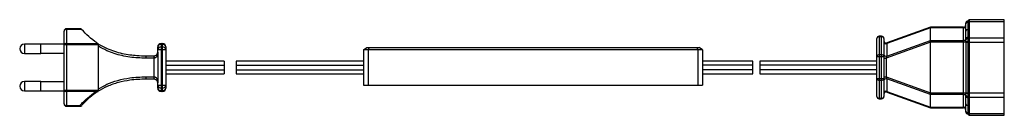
# Model space of a CAD drawing. Header units: millimetres. Extents: x -220 to 202, y -13 to 28.
import ezdxf

# ---------------------------------------------------------------- set-up
doc = ezdxf.new("R2010")
doc.units = ezdxf.units.MM

msp = doc.modelspace()

# ---------------------------------------------------------------- linework, layer by layer
at = {"color": 7, "linetype": 'Continuous', "lineweight": 25}
for p, q in [((185, 22.93), (185, 26.34)), ((186, -12.34), (186, 27.34)), ((201.5, 27.84), (186.5, 27.84)), ((186.5, 27.84), (186.5, -12.84)), ((186.5, 27.1), (201.5, 27.1)), ((201.5, -12.84), (201.5, 27.84)), ((-200.5, -8.03), (-200.5, 23.03)), ((-193.28, 24.03), (-199.5, 24.03)), ((-199.5, 24.03), (-199.5, -9.03)), ((-193.01, 23.71), (-199.5, 23.71)), ((170, 24.43), (151.26, 17.69)), ((170, 24.67), (151.34, 17.97)), ((170, -9.67), (170, 24.67)), ((184, 24.66), (170, 24.66)), ((184, 24.41), (170, 24.41)), ((184, -9.66), (184, 24.66)), ((184.99, 19.69), (185, 22.93)), ((-210.5, 17.5), (-217.5, 17.5)), ((-217.5, 17.5), (-217.5, 13.5)), ((-210.5, 13.5), (-210.5, 17.5)), ((-200.5, 17.4), (-210.5, 17.4)), ((-185.9, 17.11), (-200.5, 17.11)), ((-199.5, 17.79), (-186.28, 17.79)), ((-186.28, 17.79), (-186.5, 17.98)), ((-159, 17.75), (-159, -2.75)), ((-159, 17.75), (-158.5, 17.75)), ((-158.5, 17.31), (-159, 17.31)), ((-158.5, -2.75), (-158.5, 17.75)), ((147, -4.83), (147, 19.83)), ((149, 20.83), (148, 20.83)), ((148, 20.83), (148, -5.83)), ((149, 20.57), (148, 20.57)), ((149, -5.83), (149, 20.83)), ((150, 19.83), (150, -4.83)), ((170, 18.25), (151, 11.43)), ((151.26, 12.34), (170, 19.07)), ((151.26, 17.69), (151.34, 17.97)), ((151.26, 17.69), (151.26, 12.34)), ((170, 19.05), (184, 19.05)), ((185, 18.3), (170, 18.3)), ((185, 19.07), (184.99, 19.69)), ((185, 18.42), (185, -3.42)), ((185, 18.34), (201.5, 18.34)), ((185.98, 20.3), (186, 19.75)), ((186, 19.75), (186, 19.75)), ((186.5, 20.1), (201.5, 20.1)), ((-217.5, 13.5), (-210.5, 13.5)), ((-210.5, 13.6), (-200.5, 13.6)), ((-185.75, -1.61), (-185.75, 16.61)), ((-160.5, 14), (-160.5, 16.25)), ((-160.5, 15.13), (-157, 15.13)), ((-160.5, 14), (-160.44, 14)), ((-160.44, 14), (-160.44, 1)), ((-159, 16.19), (-158.5, 16.19)), ((-157, 16.25), (-157, -1.25)), ((-72.5, 15), (-71.09, 16)), ((72.5, 15), (-72.5, 15)), ((-72.5, 15), (-72.5, 0)), ((-71.09, 16), (71.09, 16)), ((-70.09, 16), (-70.5, 15)), ((-70.5, 15), (-70.5, 0)), ((70.09, 16), (70.5, 15)), ((70.5, 15), (70.5, 0)), ((72.5, 15), (71.09, 16)), ((72.5, 15), (72.5, 0)), ((148, 12.98), (149, 12.98)), ((-165.5, 12.5), (-162, 12.5)), ((-162, 3.5), (-162, 11.5)), ((-161.95, 11.5), (-162, 11.5)), ((-132, 10.2), (-157, 10.2)), ((-157, 8.5), (-132, 8.5)), ((-132, 10.2), (-132, 4.8)), ((-72.5, 10.2), (-127, 10.2)), ((-127, 10.2), (-127, 4.8)), ((-127, 8.5), (-72.5, 8.5)), ((94, 10.2), (72.5, 10.2)), ((94, 8.5), (72.5, 8.5)), ((94, 4.8), (94, 10.2)), ((147, 10.2), (97, 10.2)), ((97, 10.2), (97, 4.8)), ((147, 8.5), (97, 8.5)), ((147, 12.24), (150, 12.24)), ((150, 11.43), (151, 11.43)), ((151, 11.43), (151.26, 12.34)), ((151, 11.43), (151, 3.57)), ((-157, 6.5), (-132, 6.5)), ((-157, 4.8), (-132, 4.8)), ((-127, 6.5), (-72.5, 6.5)), ((-127, 4.8), (-72.5, 4.8)), ((94, 6.5), (72.5, 6.5)), ((72.5, 4.8), (94, 4.8)), ((147, 6.5), (97, 6.5)), ((97, 4.8), (147, 4.8)), ((-210.5, 1.5), (-217.5, 1.5)), ((-217.5, 1.5), (-217.5, -2.5)), ((-210.5, -2.5), (-210.5, 1.5)), ((-200.5, 1.4), (-210.5, 1.4)), ((-162, 2.5), (-165.5, 2.5)), ((-162, 3.5), (-161.95, 3.5)), ((-160.5, -1.25), (-160.5, 1)), ((-160.44, 1), (-160.5, 1)), ((-72.5, 0), (72.5, 0)), ((147, 2.76), (150, 2.76)), ((149, 2.02), (148, 2.02)), ((150, 3.57), (151, 3.57)), ((151.26, 2.66), (151, 3.57)), ((151, 3.57), (170, -3.25)), ((151.26, 2.66), (151.26, -2.69)), ((170, -4.07), (151.26, 2.66)), ((-217.5, -2.5), (-210.5, -2.5)), ((-210.5, -2.4), (-200.5, -2.4)), ((-200.5, -2.11), (-185.9, -2.11)), ((-186.99, -2.79), (-199.5, -2.79)), ((-185.93, -2.16), (-185.9, -2.11)), ((-157, -0.13), (-160.5, -0.13)), ((-158.5, -1.19), (-159, -1.19)), ((-159, -2.31), (-158.5, -2.31)), ((-158.5, -2.75), (-159, -2.75)), ((151.26, -2.69), (170, -9.43)), ((151.34, -2.97), (151.26, -2.69)), ((151.34, -2.97), (170, -9.67)), ((170, -3.3), (185, -3.3)), ((184, -4.05), (170, -4.05)), ((184.99, -4.69), (185, -4.07)), ((185, -3.34), (201.5, -3.34)), ((148, -5.57), (149, -5.57)), ((148, -5.83), (149, -5.83)), ((185, -7.93), (184.99, -4.69)), ((185, -11.34), (185, -7.93)), ((186, -4.75), (185.98, -5.3)), ((186, -4.75), (186, -4.75)), ((186.5, -5.1), (201.5, -5.1)), ((-199.5, -8.71), (-193.74, -8.71)), ((-199.5, -9.03), (-193.74, -9.03)), ((-193.74, -8.71), (-193.74, -9.03)), ((170, -9.41), (184, -9.41)), ((170, -9.66), (184, -9.66)), ((186.5, -12.1), (201.5, -12.1)), ((186.5, -12.84), (201.5, -12.84))]:
    msp.add_line(p, q, dxfattribs=at)
for centre, radius, start, end in [((184, 25.66), 1, 270, 0), ((186, 26.34), 1, 90, 180), ((185.88, 25.87), 0.893, 81.9505, 168.5782), ((186.5, 27.34), 0.5, 90, 180), ((186.44, 26.66), 0.446, 81.9505, 168.5782), ((-199.5, 23.03), 1, 90, 180), ((-199.63, 22.83), 0.888, 81.3043, 167.1625), ((184.11, 25.3), 0.901, 262.9337, 350.5076), ((185.88, 22.75), 0.893, 81.9505, 168.5782), ((-124.65, 23.63), 310.65, 359.3862, 0.0011), ((-217.5, 15.5), 2, 90, 270), ((-199.63, 16.91), 0.888, 81.3043, 167.1625), ((-159, 16.25), 1.5, 90, 180), ((-159.19, 15.98), 1.34, 81.9505, 168.5782), ((-158.5, 16.25), 1.5, 0, 90), ((-158.31, 15.98), 1.34, 11.4218, 98.0495), ((148, 19.83), 1, 90, 180), ((147.89, 19.68), 0.901, 82.9337, 170.5076), ((149, 19.83), 1, 0, 90), ((149.11, 19.68), 0.901, 9.4924, 97.0663), ((151, 18.91), 1, 180, 288.9986), ((150.95, 18.61), 0.971, 191.9106, 288.5177), ((184.09, 19.99), 0.947, 264.4706, 341.7692), ((185.87, 19.37), 0.941, 83.3687, 159.6651), ((185.9, 18.82), 0.938, 84.1892, 164.3256), ((185.75, 15.34), 3.16, 85.4973, 103.744), ((186.44, 19.66), 0.446, 81.9505, 168.5782), ((-162, 14), 1.5, 351.8228, 360), ((-160.33, 13.77), 0.189, 175.304, 222.0862), ((-159.19, 14.86), 1.34, 81.9505, 168.5782), ((-158.31, 14.86), 1.34, 11.4218, 98.0495), ((147.89, 12.09), 0.901, 82.9337, 170.5076), ((149.11, 12.09), 0.901, 9.4924, 97.0663), ((150.95, 13.26), 0.971, 191.9106, 288.5177), ((-172.83, 11.75), 7.37, 358.0586, 5.8423), ((-165.14, 11.75), 3.14, 355.4683, 13.8357), ((-167.18, 11.75), 5.24, 357.2698, 8.2413), ((-217.5, -0.5), 2, 90, 270), ((-172.83, 3.25), 7.37, 354.1577, 1.9414), ((-165.14, 3.25), 3.14, 346.1643, 4.5317), ((-167.18, 3.25), 5.24, 351.7587, 2.7302), ((-160.33, 1.23), 0.189, 137.9138, 184.696), ((-162, 1), 1.5, 360, 8.1772), ((147.89, 2.91), 0.901, 189.4924, 277.0663), ((149.11, 2.91), 0.901, 262.9337, 350.5076), ((150.95, 1.74), 0.971, 71.4823, 168.0894), ((-199.63, -1.91), 0.888, 192.8375, 278.6957), ((-186.14, -2.31), 0.374, 230.868, 292.6757), ((-186.34, -2.35), 0.455, 318.9497, 25.5853), ((-159.19, 0.14), 1.34, 191.4218, 278.0495), ((-159.19, -0.98), 1.34, 191.4218, 278.0495), ((-159, -1.25), 1.5, 180, 270), ((-158.31, 0.14), 1.34, 261.9505, 348.5782), ((-158.31, -0.98), 1.34, 261.9505, 348.5782), ((-158.5, -1.25), 1.5, 270, 0), ((150.95, -3.61), 0.971, 71.4823, 168.0894), ((151, -3.91), 1, 70.9243, 180), ((184.09, -4.99), 0.947, 18.2308, 95.5294), ((185.75, -0.34), 3.16, 256.256, 274.5027), ((185.9, -3.82), 0.938, 195.6744, 275.8108), ((-199.5, -8.03), 1, 180, 270), ((-199.63, -7.83), 0.888, 192.8375, 278.6957), ((148, -4.83), 1, 180, 270), ((147.89, -4.68), 0.901, 189.4924, 277.0663), ((149, -4.83), 1, 270, 0), ((149.11, -4.68), 0.901, 262.9337, 350.5076), ((185.87, -4.37), 0.941, 200.3349, 276.6313), ((185.88, -7.75), 0.893, 191.4218, 278.0495), ((-124.65, -8.63), 310.65, 359.9989, 0.6138), ((186.44, -4.66), 0.446, 191.4218, 278.0495), ((-193.74, -8.03), 1, 270, 318.882), ((-193.38, -8.18), 0.645, 235.9996, 307.4733), ((184.11, -10.3), 0.901, 9.4924, 97.0663), ((184, -10.66), 1, 0, 90), ((185.88, -10.87), 0.893, 191.4218, 278.0495), ((186, -11.34), 1, 180, 270), ((186.44, -11.66), 0.446, 191.4218, 278.0495), ((186.5, -12.34), 0.5, 180, 270)]:
    msp.add_arc(centre, radius, start, end, dxfattribs=at)
for points, knots in [([(-193.28, 24.02), (-193.28, 24.03), (-193.29, 24.04), (-193.25, 23.99), (-193.16, 23.88), (-193.06, 23.77), (-193.01, 23.71)], [0, 0, 0, 0, 0.056849, 0.353593, 0.655633, 1, 1, 1, 1]), ([(-186.5, 17.98), (-187.71, 18.84), (-190.14, 20.59), (-192.05, 22.66), (-193.01, 23.71)], [0, 0, 0, 0, 0.49505, 1, 1, 1, 1]), ([(-186.5, 17.98), (-185.8, 17.54), (-184.41, 16.67), (-181.91, 15.46), (-179, 14.36), (-175.72, 13.48), (-172.51, 12.91), (-169.1, 12.57), (-166.81, 12.5), (-165.5, 12.5), (-165.5, 12.5)], [0, 0, 0, 0, 0.1200548, 0.2399631, 0.3913171, 0.5435314, 0.6953777, 0.8255176, 0.9999973, 1, 1, 1, 1]), ([(-185.9, 17.11), (-185.96, 17.23), (-186.08, 17.49), (-186.21, 17.69), (-186.28, 17.79)], [0, 0, 0, 0, 0.498401, 1, 1, 1, 1]), ([(-185.75, 16.61), (-185.76, 16.73), (-185.79, 16.9), (-185.87, 17.06), (-185.9, 17.11)], [0, 0, 0, 0, 0.67392, 1, 1, 1, 1]), ([(185, 18.42), (185, 18.53), (185, 18.76), (185, 18.97), (185, 19.07)], [0, 0, 0, 0, 0.481064, 1, 1, 1, 1]), ([(186, 19.75), (186, 19.56), (186, 19.19), (186, 18.72), (186, 18.5)], [0, 0, 0, 0, 0.521021, 1, 1, 1, 1]), ([(-165.47, 11.5), (-166.63, 11.52), (-168.96, 11.56), (-172.42, 11.89), (-175.82, 12.49), (-179.11, 13.4), (-182.5, 14.72), (-184.64, 15.9), (-185.75, 16.61), (-185.75, 16.61)], [0, 0, 0, 0, 0.161807, 0.323558, 0.48241, 0.641655, 0.79998, 0.999997, 1, 1, 1, 1]), ([(-162, 12.5), (-161.92, 12.5), (-161.72, 12.51), (-161.51, 12.58), (-161.26, 12.68), (-160.94, 12.9), (-160.65, 13.26), (-160.56, 13.63), (-160.52, 13.79)], [0, 0, 0, 0, 0.089653, 0.215275, 0.236676, 0.429957, 0.749025, 1, 1, 1, 1]), ([(-160.47, 13.64), (-160.51, 13.38), (-160.59, 12.82), (-160.88, 12.18), (-161.26, 11.75), (-161.54, 11.59), (-161.75, 11.52), (-161.87, 11.51), (-161.95, 11.5)], [0, 0, 0, 0, 0.279757, 0.59342, 0.778096, 0.882483, 0.916842, 1, 1, 1, 1]), ([(-160.52, 13.79), (-160.5, 13.86), (-160.48, 13.93), (-160.44, 14), (-160.44, 14)], [0, 0, 0, 0, 0.9827602, 1, 1, 1, 1]), ([(-160.44, 14), (-160.44, 14), (-160.45, 13.88), (-160.46, 13.76), (-160.47, 13.64)], [0, 0, 0, 0, 0.027292, 1, 1, 1, 1]), ([(-162, 11.5), (-162.67, 11.5), (-163.82, 11.5), (-164.98, 11.5), (-165.47, 11.5)], [0, 0, 0, 0, 0.576511, 1, 1, 1, 1]), ([(-165.5, 2.5), (-165.5, 2.5), (-166.64, 2.5), (-168.93, 2.44), (-172.88, 2.07), (-176.53, 1.36), (-179.75, 0.37), (-182.77, -0.8), (-184.73, -1.93), (-185.99, -2.65)], [0, 0, 0, 0, 0.000003, 0.156627, 0.313897, 0.544645, 0.663957, 0.783229, 1, 1, 1, 1]), ([(-185.75, -1.61), (-184.59, -0.93), (-182.08, 0.54), (-177.53, 2.16), (-173.02, 3.05), (-168.96, 3.44), (-166.63, 3.48), (-165.47, 3.5)], [0, 0, 0, 0, 0.200078, 0.433495, 0.676348, 0.837779, 1, 1, 1, 1]), ([(-165.47, 3.5), (-164.8, 3.5), (-163.64, 3.5), (-162.49, 3.5), (-162, 3.5)], [0, 0, 0, 0, 0.576457, 1, 1, 1, 1]), ([(-160.52, 1.21), (-160.54, 1.31), (-160.6, 1.63), (-160.82, 1.97), (-161.19, 2.29), (-161.56, 2.45), (-161.83, 2.5), (-161.96, 2.5), (-162, 2.5)], [0, 0, 0, 0, 0.143935, 0.472686, 0.704225, 0.856608, 0.955369, 1, 1, 1, 1]), ([(-161.95, 3.5), (-161.86, 3.49), (-161.72, 3.48), (-161.46, 3.38), (-161.14, 3.15), (-160.76, 2.61), (-160.55, 1.99), (-160.49, 1.52), (-160.47, 1.36)], [0, 0, 0, 0, 0.095301, 0.133502, 0.277908, 0.500652, 0.831916, 1, 1, 1, 1]), ([(-160.44, 1), (-160.44, 1), (-160.48, 1.07), (-160.5, 1.14), (-160.52, 1.21)], [0, 0, 0, 0, 0.01724, 1, 1, 1, 1]), ([(-160.47, 1.36), (-160.46, 1.24), (-160.45, 1.12), (-160.44, 1), (-160.44, 1)], [0, 0, 0, 0, 0.972708, 1, 1, 1, 1]), ([(-193.74, -8.71), (-192.73, -7.61), (-190.75, -5.47), (-188.22, -3.66), (-186.99, -2.79)], [0, 0, 0, 0, 0.514366, 1, 1, 1, 1]), ([(-185.99, -2.65), (-187.34, -3.59), (-189.49, -5.09), (-191.66, -7.21), (-192.63, -8.29), (-192.99, -8.69)], [0, 0, 0, 0, 0.513112, 0.818356, 1, 1, 1, 1]), ([(-186.37, -2.6), (-186.58, -2.66), (-186.78, -2.73), (-186.99, -2.79), (-186.99, -2.79)], [0, 0, 0, 0, 0.988337, 1, 1, 1, 1]), ([(-186.37, -2.6), (-186.34, -2.58), (-186.23, -2.54), (-186.07, -2.4), (-185.98, -2.24), (-185.93, -2.16)], [0, 0, 0, 0, 0.16373, 0.530647, 1, 1, 1, 1]), ([(-185.9, -2.11), (-185.88, -2.07), (-185.81, -1.94), (-185.75, -1.77), (-185.75, -1.64), (-185.75, -1.61)], [0, 0, 0, 0, 0.258062, 0.855829, 1, 1, 1, 1]), ([(185, -4.07), (185, -4.06), (185, -3.96), (185, -3.75), (185, -3.53), (185, -3.42)], [0, 0, 0, 0, 0.042141, 0.519113, 1, 1, 1, 1]), ([(186, -3.5), (186, -3.72), (186, -4.19), (186, -4.56), (186, -4.75)], [0, 0, 0, 0, 0.478979, 1, 1, 1, 1])]:
    msp.add_open_spline(points, degree=3, knots=knots, dxfattribs=at)

doc.saveas('drawing.dxf')
